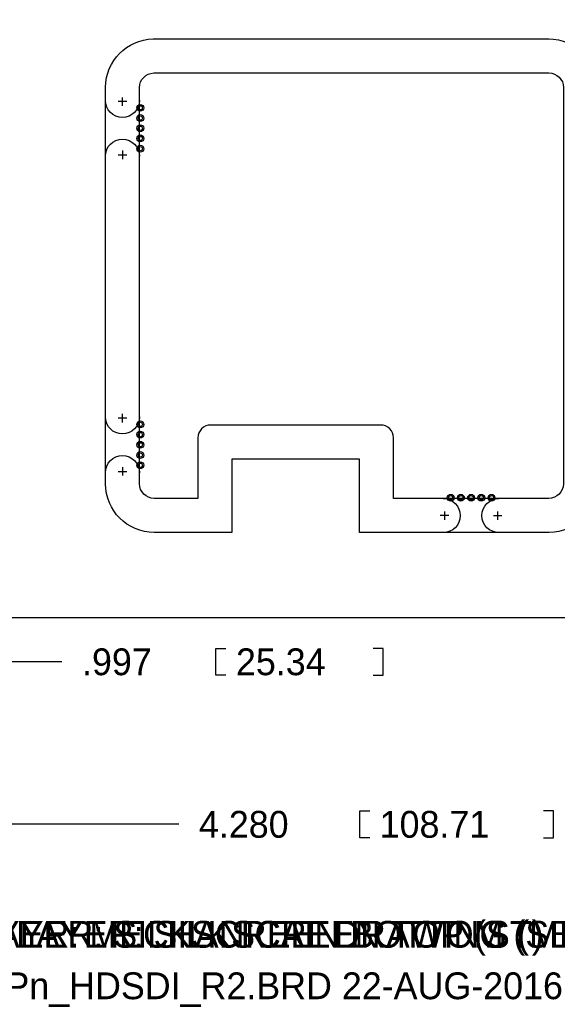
# Model space of a CAD drawing. Extents: x -28 to 282, y -30 to 277.
# Tile 6 of 10: x 27 to 60, y -30 to 29. Entities that reach past the tile are written whole.
import ezdxf

# ---------------------------------------------------------------- set-up
doc = ezdxf.new("R2010")
doc.units = 0
for name, color, linetype in [('BOT', 153, 'CONTINUOUS'), ('DRILL', 30, 'CONTINUOUS'), ('OUTLINE', 5, 'CONTINUOUS'), ('SILK_BOT', 120, 'CONTINUOUS'), ('SILK_TOP', 211, 'CONTINUOUS'), ('TOP', 5, 'CONTINUOUS')]:
    doc.layers.add(name, color=color, linetype=linetype)

# ---------------------------------------------------------------- blocks, each defined once
blk = doc.blocks.new('FIGURE_CIRCLE')
blk.add_circle((0, 0), 0.5)

msp = doc.modelspace()

# ---------------------------------------------------------------- linework, layer by layer
at = {"layer": 'BOT'}
for centre in [(34.5948, 23.3172), (34.5948, 22.7076), (34.5948, 22.098), (34.5948, 21.4884), (34.5948, 20.8788), (34.5948, 4.4196), (34.5948, 3.81), (34.5948, 3.2004), (34.5948, 2.5908), (34.5948, 1.9812), (53.1368, 0.0381), (53.7464, 0.0381), (54.356, 0.0381), (54.9656, 0.0381), (55.5752, 0.0381)]:
    msp.add_circle(centre, 0.127, dxfattribs=at)
at = {"layer": 'DRILL'}
for points in [[(39.7129, -10.5537), (39.116, -10.5537), (39.116, -8.9535), (39.7129, -8.9535)], [(48.5013, -10.5537), (49.0982, -10.5537), (49.0982, -8.9535), (48.5013, -8.9535)], [(29.91485, -9.7536), (25.3365, -9.7536)], [(48.2981, -20.2565), (47.7012, -20.2565), (47.7012, -18.6563), (48.2981, -18.6563)], [(58.6867, -20.2565), (59.2836, -20.2565), (59.2836, -18.6563), (58.6867, -18.6563)], [(36.89985, -19.4564), (-7.112, -19.4564)]]:
    msp.add_lwpolyline(points, dxfattribs=at)
at = {"layer": 'OUTLINE'}
msp.add_lwpolyline([(-7.112, -7.112), (101.6, -7.112), (101.6, 101.6254), (-7.112, 101.6254)], close=True, dxfattribs=at)
for points in [[(58.989206, 27.432, -0.412917), (61.9125, 24.531795), (61.9125, 0.842602, -0.399198), (59.02452, -2.044718), (47.6885, -2.044718), (47.6885, 2.3495), (40.0685, 2.3495), (40.0685, -2.032), (35.42287, -2.032, -0.4113), (32.512, 0.870087), (32.512, 24.545323, -0.403471), (35.362223, 27.432)], [(35.394646, 25.4), (58.9915, 25.4, -0.411862), (59.8805, 24.5237), (59.8805, 0.8763, -0.387434), (58.9915, -0.0127), (49.7205, -0.007874), (49.7205, 3.6195, 0.418682), (48.9585, 4.3815), (38.7985, 4.3815, 0.418682), (38.0365, 3.6195), (38.0365, -0.001524), (35.427412, 0, -0.408937), (34.544, 0.878586), (34.544, 24.529542, -0.394812)]]:
    msp.add_lwpolyline(points, format="xyb", close=True, dxfattribs=at)
for points in [[(34.544, 23.7617, -1), (32.512, 23.7617)], [(32.512, 20.4343, -1), (34.544, 20.4343)], [(34.544, 4.8641, -1), (32.512, 4.8641)], [(32.512, 1.5367, -1), (34.544, 1.5367)], [(52.6923, -0.0127, -1), (52.6923, -2.0447)], [(56.0197, -2.0447, -1), (56.0197, -0.0127)]]:
    msp.add_lwpolyline(points, format="xyb", dxfattribs=at)
for points in [[(33.782, 23.6855), (33.274, 23.6855)], [(33.528, 23.4315), (33.528, 23.9395)], [(33.528, 20.7645), (33.528, 20.2565)], [(33.274, 20.5105), (33.782, 20.5105)], [(33.782, 4.7879), (33.274, 4.7879)], [(33.528, 4.5339), (33.528, 5.0419)], [(33.528, 1.8669), (33.528, 1.3589)], [(33.274, 1.6129), (33.782, 1.6129)], [(53.0225, -1.0287), (52.5145, -1.0287)], [(52.7685, -0.7747), (52.7685, -1.2827)], [(55.6895, -1.0287), (56.1975, -1.0287)], [(55.9435, -1.2827), (55.9435, -0.7747)]]:
    msp.add_lwpolyline(points, dxfattribs=at)
at = {"layer": 'TOP'}
for centre in [(34.5948, 23.3172), (34.5948, 22.7076), (34.5948, 22.098), (34.5948, 21.4884), (34.5948, 20.8788), (34.5948, 4.4196), (34.5948, 3.81), (34.5948, 3.2004), (34.5948, 2.5908), (34.5948, 1.9812), (53.1368, 0.0381), (53.7464, 0.0381), (54.356, 0.0381), (54.9656, 0.0381), (55.5752, 0.0381)]:
    msp.add_circle(centre, 0.127, dxfattribs=at)

# ---------------------------------------------------------------- block references
at = {"layer": 'DRILL', "xscale": 0.4064, "yscale": 0.4064}
for p in [(34.5948, 23.3172), (34.5948, 22.7076), (34.5948, 22.098), (34.5948, 21.4884), (34.5948, 20.8788), (34.5948, 4.4196), (34.5948, 3.81), (34.5948, 3.2004), (34.5948, 2.5908), (34.5948, 1.9812), (53.1368, 0.0381), (53.7464, 0.0381), (54.356, 0.0381), (54.9656, 0.0381), (55.5752, 0.0381)]:
    msp.add_blockref('FIGURE_CIRCLE', p, dxfattribs=at)

# ---------------------------------------------------------------- texts
at = {"layer": 'DRILL'}
for s, p in [('.997', (31.115, -10.5537)), ('25.34', (40.3098, -10.5537)), ('4.280', (38.1, -20.2565)), ('108.71', (48.895, -20.2565)), ('LAYER: MECHANICAL DRAWING (MH)', (23.3426, -26.8224)), ('NPn_HDSDI_R2.BRD 22-AUG-2016', (24.9936, -29.8958))]:
    msp.add_text(s, height=1.6002, dxfattribs=at).set_placement(p)
at = {"layer": 'SILK_BOT'}
msp.add_text('LAYER: SILKSCREEN BOTTOM (SB)', height=1.6002, dxfattribs=at).set_placement((24.7777, -26.8224))
at = {"layer": 'SILK_TOP'}
msp.add_text('LAYER: SILKSCREEN TOP (ST)', height=1.6002, dxfattribs=at).set_placement((27.178, -26.8224))

doc.saveas('drawing.dxf')
